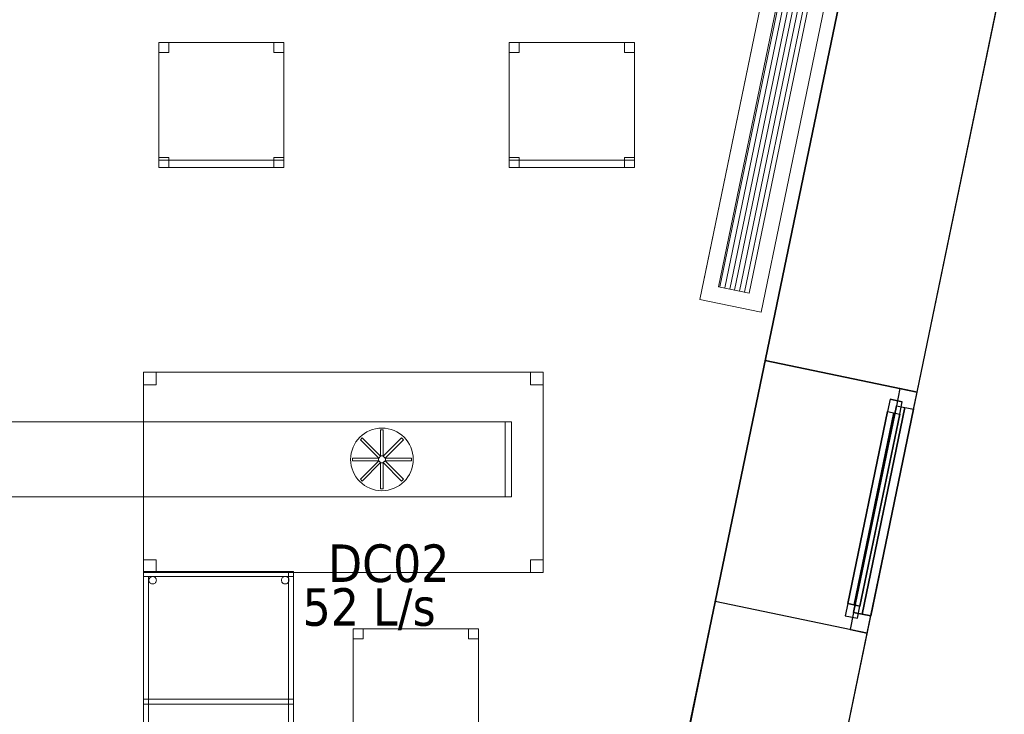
# Model space of a CAD drawing. Header units: metres. Extents: x 397.7 to 427.5, y 12.7 to 28.4.
# Tile 125 of 130: x 421.6 to 425.5, y 15.7 to 18.5. Entities that reach past the tile are written whole.
import ezdxf

# ---------------------------------------------------------------- set-up
doc = ezdxf.new("R2010")
doc.units = ezdxf.units.M
doc.layers.add('01_CARPINTERIA', color=5, linetype='Continuous', lineweight=25, true_color=0x0000ff)
doc.layers.add('01_SUELOS', color=7, linetype='Continuous', lineweight=25, true_color=0x007f00)
for name, color, linetype, lineweight in [('02_MOBILIARIO', 7, 'Continuous', 18), ('A-DETL-____-MBND', 7, 'Continuous', 18), ('A-DETL-GENF-OTLN', 7, 'Continuous', 18), ('A-GENM-____-OTLN', 7, 'Continuous', 18), ('A-WALL-____-MCUT', 7, 'Continuous', 25), ('A-WALL-____-OTLN', 7, 'Continuous', 25), ('M-HVAC-CDFF-IDEN', 7, 'Continuous', 30), ('M-HVAC-DUCT-OTLN', 7, 'Continuous', 18)]:
    doc.layers.add(name, color=color, linetype=linetype, lineweight=lineweight)
doc.styles.add('Tahoma_2', font='tahoma.ttf', dxfattribs={"height": 0.15})

# ---------------------------------------------------------------- blocks, each defined once
blk = doc.blocks.new('Family - Cadira d_Oficina_P4-153892-07_CLI_AIRE_P4')
at = {"layer": 'A-DETL-____-MBND', "color": 253, "true_color": 0xaaaaaa}
for p, q in [((0, 0.5), (0.5, 0.5)), ((0, 0), (0, 0.5)), ((0.5, 0.5), (0, 0.5)), ((0, 0.5), (0, 0)), ((0, 0.46), (0, 0.5)), ((0, 0.5), (0.04, 0.5)), ((0.04, 0.5), (0, 0.5)), ((0, 0.5), (0, 0.46)), ((0.04, 0.5), (0.04, 0.46)), ((0.04, 0.46), (0.04, 0.5)), ((0.46, 0.46), (0.46, 0.5)), ((0.46, 0.5), (0.5, 0.5)), ((0.5, 0.5), (0.46, 0.5)), ((0.46, 0.5), (0.46, 0.46)), ((0.5, 0.5), (0.5, 0.46)), ((0.5, 0.46), (0.5, 0.5)), ((0.5, 0.5), (0.5, 0)), ((0.5, 0), (0.5, 0.5)), ((0.04, 0.46), (0, 0.46)), ((0, 0.46), (0.04, 0.46)), ((0.5, 0.46), (0.46, 0.46)), ((0.46, 0.46), (0.5, 0.46)), ((0, 0), (0, 0.04)), ((0, 0.04), (0.04, 0.04)), ((0.04, 0.04), (0, 0.04)), ((0, 0.04), (0, 0)), ((0.04, 0.04), (0.04, 0)), ((0.04, 0), (0.04, 0.04)), ((0.46, 0), (0.46, 0.04)), ((0.46, 0.04), (0.5, 0.04)), ((0.5, 0.04), (0.46, 0.04)), ((0.46, 0.04), (0.46, 0)), ((0.5, 0.04), (0.5, 0)), ((0.5, 0), (0.5, 0.04)), ((0, 0), (0, 0.03)), ((0, 0.03), (0.5, 0.03)), ((0.5, 0.03), (0, 0.03)), ((0, 0.03), (0, 0)), ((0.04, 0), (0, 0)), ((0, 0), (0.04, 0)), ((0, 0), (0.5, 0)), ((0.5, 0), (0, 0)), ((0.5, 0), (0.46, 0)), ((0.5, 0.03), (0.5, 0)), ((0.5, 0), (0.5, 0.03)), ((0.5, 0), (0, 0)), ((0, 0), (0.5, 0)), ((0.46, 0), (0.5, 0))]:
    blk.add_line(p, q, dxfattribs=at)
blk = doc.blocks.new('Family - Façana sur-est P4-153955-07_CLI_AIRE_P4')
at = {"layer": 'A-WALL-____-MCUT', "color": 253, "true_color": 0xaaaaaa}
for p, q in [((3.234, 0.62), (2.7167, 0.62)), ((3.234, 0), (3.234, 0.62)), ((4.2175, 0.62), (4.2175, 0)), ((5.8808, 0.62), (4.2175, 0.62)), ((2.7167, 0), (3.234, 0)), ((4.2175, 0), (5.8808, 0))]:
    blk.add_line(p, q, dxfattribs=at)
at = {"layer": 'A-WALL-____-OTLN', "color": 253, "true_color": 0xaaaaaa}
for p, q in [((15.5861, 0.62), (-0.1285, 0.62)), ((3.234, 0), (3.234, 0.62)), ((4.2175, 0.62), (3.234, 0.62)), ((4.2175, 0), (4.2175, 0.62)), ((0, 0), (15.7146, 0)), ((3.234, 0), (4.2175, 0))]:
    blk.add_line(p, q, dxfattribs=at)
at = {"layer": 'A-WALL-____-OTLN', "color": 253, "lineweight": 18, "true_color": 0xaaaaaa}
blk.add_line((0, 0), (15.7146, 0), dxfattribs=at)
blk = doc.blocks.new('Family - Vano finestra P4-153961-07_CLI_AIRE_P4')
at = {"layer": 'A-GENM-____-OTLN', "color": 253, "true_color": 0xaaaaaa}
for p, q in [((424.5394, 17.0962), (424.3398, 16.1331)), ((424.3398, 16.1331), (424.5394, 17.0962)), ((425.1465, 16.9703), (424.5394, 17.0962)), ((424.5394, 17.0962), (425.1465, 16.9703)), ((424.9469, 16.0073), (425.1465, 16.9703)), ((425.1465, 16.9703), (424.9469, 16.0073)), ((424.3398, 16.1331), (424.9469, 16.0073)), ((424.3398, 16.1331), (424.9469, 16.0073))]:
    blk.add_line(p, q, dxfattribs=at)
blk = doc.blocks.new('Family - Cadira d_Oficina_P4-154064-07_CLI_AIRE_P4')
at = {"layer": 'A-DETL-____-MBND', "color": 253, "true_color": 0xaaaaaa}
for p, q in [((0, 0.5), (0.5, 0.5)), ((0, 0), (0, 0.5)), ((0.5, 0.5), (0, 0.5)), ((0, 0.5), (0, 0)), ((0, 0.46), (0, 0.5)), ((0, 0.5), (0.04, 0.5)), ((0.04, 0.5), (0, 0.5)), ((0, 0.5), (0, 0.46)), ((0.04, 0.5), (0.04, 0.46)), ((0.04, 0.46), (0.04, 0.5)), ((0.46, 0.46), (0.46, 0.5)), ((0.46, 0.5), (0.5, 0.5)), ((0.5, 0.5), (0.46, 0.5)), ((0.46, 0.5), (0.46, 0.46)), ((0.5, 0.5), (0.5, 0)), ((0.5, 0), (0.5, 0.5)), ((0.5, 0.5), (0.5, 0.46)), ((0.5, 0.46), (0.5, 0.5)), ((0.04, 0.46), (0, 0.46)), ((0, 0.46), (0.04, 0.46)), ((0.5, 0.46), (0.46, 0.46)), ((0.46, 0.46), (0.5, 0.46)), ((0, 0), (0, 0.04)), ((0, 0.04), (0.04, 0.04)), ((0.04, 0.04), (0, 0.04)), ((0, 0.04), (0, 0)), ((0.04, 0.04), (0.04, 0)), ((0.04, 0), (0.04, 0.04)), ((0.46, 0), (0.46, 0.04)), ((0.46, 0.04), (0.5, 0.04)), ((0.5, 0.04), (0.46, 0.04)), ((0.46, 0.04), (0.46, 0)), ((0.5, 0.04), (0.5, 0)), ((0.5, 0), (0.5, 0.04)), ((0, 0), (0, 0.03)), ((0, 0.03), (0.5, 0.03)), ((0.5, 0.03), (0, 0.03)), ((0, 0.03), (0, 0)), ((0.5, 0), (0, 0)), ((0.04, 0), (0, 0)), ((0, 0), (0.04, 0)), ((0.5, 0), (0.46, 0)), ((0.5, 0.03), (0.5, 0)), ((0.5, 0), (0.5, 0.03)), ((0.5, 0), (0, 0)), ((0, 0), (0.5, 0)), ((0, 0), (0.5, 0)), ((0.46, 0), (0.5, 0))]:
    blk.add_line(p, q, dxfattribs=at)
blk = doc.blocks.new('Family - Taula 160X80_P4-154136-07_CLI_AIRE_P4')
at = {"layer": 'A-DETL-____-MBND', "color": 253, "true_color": 0xaaaaaa}
for p, q in [((0, 0.7501), (0, 0.8001)), ((0, 0.8001), (0.05, 0.8001)), ((0.05, 0.8001), (0, 0.8001)), ((0, 0.8001), (0, 0.7501)), ((0, 0), (0, 0.8001)), ((0, 0.8001), (1.5969, 0.8001)), ((1.5969, 0.8001), (0, 0.8001)), ((0, 0.8001), (0, 0)), ((0.05, 0.8001), (0.05, 0.7501)), ((0.05, 0.7501), (0.05, 0.8001)), ((1.5469, 0.7501), (1.5469, 0.8001)), ((1.5469, 0.8001), (1.5969, 0.8001)), ((1.5969, 0.8001), (1.5469, 0.8001)), ((1.5469, 0.8001), (1.5469, 0.7501)), ((1.5969, 0.8001), (1.5969, 0)), ((1.5969, 0), (1.5969, 0.8001)), ((1.5969, 0.8001), (1.5969, 0.7501)), ((1.5969, 0.7501), (1.5969, 0.8001)), ((0.05, 0.7501), (0, 0.7501)), ((0, 0.7501), (0.05, 0.7501)), ((1.5969, 0.7501), (1.5469, 0.7501)), ((1.5469, 0.7501), (1.5969, 0.7501)), ((0, 0), (0, 0.05)), ((0, 0.05), (0.05, 0.05)), ((0.05, 0.05), (0, 0.05)), ((0, 0.05), (0, 0)), ((0.05, 0.05), (0.05, 0)), ((0.05, 0), (0.05, 0.05)), ((1.5469, 0), (1.5469, 0.05)), ((1.5469, 0.05), (1.5969, 0.05)), ((1.5969, 0.05), (1.5469, 0.05)), ((1.5469, 0.05), (1.5469, 0)), ((1.5969, 0.05), (1.5969, 0)), ((1.5969, 0), (1.5969, 0.05)), ((0.05, 0), (0, 0)), ((0, 0), (0.05, 0)), ((1.5969, 0), (0, 0)), ((0, 0), (1.5969, 0)), ((1.5969, 0), (1.5469, 0)), ((1.5469, 0), (1.5969, 0))]:
    blk.add_line(p, q, dxfattribs=at)
blk = doc.blocks.new('Family - Cadira d_Oficina_P4-154242-07_CLI_AIRE_P4')
at = {"layer": 'A-DETL-____-MBND', "color": 253, "true_color": 0xaaaaaa}
for p, q in [((0, 0.5), (0.5, 0.5)), ((0, 0), (0, 0.5)), ((0.5, 0.5), (0, 0.5)), ((0, 0.5), (0, 0)), ((0, 0.46), (0, 0.5)), ((0, 0.5), (0.04, 0.5)), ((0.04, 0.5), (0, 0.5)), ((0, 0.5), (0, 0.46)), ((0.04, 0.5), (0.04, 0.46)), ((0.04, 0.46), (0.04, 0.5)), ((0.46, 0.46), (0.46, 0.5)), ((0.46, 0.5), (0.5, 0.5)), ((0.5, 0.5), (0.46, 0.5)), ((0.46, 0.5), (0.46, 0.46)), ((0.5, 0.5), (0.5, 0.46)), ((0.5, 0.46), (0.5, 0.5)), ((0.5, 0.5), (0.5, 0)), ((0.5, 0), (0.5, 0.5)), ((0.04, 0.46), (0, 0.46)), ((0, 0.46), (0.04, 0.46)), ((0.5, 0.46), (0.46, 0.46)), ((0.46, 0.46), (0.5, 0.46)), ((0, 0), (0, 0.04)), ((0, 0.04), (0.04, 0.04)), ((0.04, 0.04), (0, 0.04)), ((0, 0.04), (0, 0)), ((0.04, 0.04), (0.04, 0)), ((0.04, 0), (0.04, 0.04)), ((0.46, 0), (0.46, 0.04)), ((0.46, 0.04), (0.5, 0.04)), ((0.5, 0.04), (0.46, 0.04)), ((0.46, 0.04), (0.46, 0)), ((0.5, 0.04), (0.5, 0)), ((0.5, 0), (0.5, 0.04)), ((0, 0), (0, 0.03)), ((0, 0.03), (0.5, 0.03)), ((0.5, 0.03), (0, 0.03)), ((0, 0.03), (0, 0)), ((0.5, 0), (0, 0)), ((0.04, 0), (0, 0)), ((0, 0), (0.04, 0)), ((0.5, 0), (0.46, 0)), ((0.5, 0.03), (0.5, 0)), ((0.5, 0), (0.5, 0.03)), ((0, 0), (0.5, 0)), ((0.5, 0), (0, 0)), ((0, 0), (0.5, 0)), ((0.46, 0), (0.5, 0))]:
    blk.add_line(p, q, dxfattribs=at)
blk = doc.blocks.new('Forma directa - LONDR55-XX_ZZ-ARQ-CAA-M3D-Londres55-153871-07_CLI_AIRE_P4')
at = {"layer": '01_CARPINTERIA', "color": 161, "true_color": 0xaaaaff}
for p, q in [((0.1, 0.1), (0.05, 0.1)), ((0.05, 0.1), (0.05, 0.05)), ((0.1, 0.1), (0.05, 0.1)), ((0.05, 0.1), (0.05, 0.05)), ((0.1, 0.1), (0.883524, 0.1)), ((0.883524, 0.1), (0.1, 0.1)), ((0.1, 0.1), (0.1, 0.05)), ((0.1, 0.05), (0.1, 0.1)), ((0.1, 0.05), (0.1, 0.1)), ((0.1, 0.1), (0.1, 0.05)), ((0.883524, 0.1), (0.883524, 0.05)), ((0.883524, 0.1), (0.883524, 0.05)), ((0.933524, 0.1), (0.883524, 0.1)), ((0.883524, 0.1), (0.883524, 0.05)), ((0.933524, 0.1), (0.883524, 0.1)), ((0.883524, 0.1), (0.883524, 0.05)), ((0.933524, 0.05), (0.933524, 0.1)), ((0.933524, 0.1), (0.933524, 0.05)), ((0.07, 0.07), (0, 0.07)), ((0, 0.07), (0, 0)), ((0.07, 0.07), (0, 0.07)), ((0, 0.07), (0, 0)), ((0.05, 0.05), (0.1, 0.05)), ((0.05, 0.05), (0.1, 0.05)), ((0.07, 0), (0.07, 0.07)), ((0.07, 0.07), (0.07, 0)), ((0.07, 0.07), (0.913524, 0.07)), ((0.913524, 0.07), (0.07, 0.07)), ((0.07, 0.07), (0.07, 0)), ((0.07, 0), (0.07, 0.07)), ((0.883524, 0.075), (0.1, 0.075)), ((0.883524, 0.075), (0.1, 0.075)), ((0.1, 0.05), (0.883524, 0.05)), ((0.883524, 0.05), (0.1, 0.05)), ((0.883524, 0.05), (0.933524, 0.05)), ((0.883524, 0.05), (0.933524, 0.05)), ((0.983524, 0.07), (0.913524, 0.07)), ((0.913524, 0.07), (0.913524, 0)), ((0.983524, 0.07), (0.913524, 0.07)), ((0.913524, 0.07), (0.913524, 0)), ((0.913524, 0.07), (0.913524, 0)), ((0.913524, 0.07), (0.913524, 0)), ((0.983524, 0), (0.983524, 0.07)), ((0.983524, 0.07), (0.983524, 0)), ((0, 0), (0.07, 0)), ((0, 0), (0.07, 0)), ((0.913524, 0.035), (0.07, 0.035)), ((0.07, 0.035), (0.913524, 0.035)), ((0.07, 0), (0.913524, 0)), ((0.913524, 0), (0.07, 0)), ((0.913524, 0), (0.983524, 0)), ((0.913524, 0), (0.983524, 0))]:
    blk.add_line(p, q, dxfattribs=at)
blk = doc.blocks.new('Forma directa - Finestra P4-154342-07_CLI_AIRE_P4')
blk.add_blockref('Forma directa - LONDR55-XX_ZZ-ARQ-CAA-M3D-Londres55-153871-07_CLI_AIRE_P4', (0, 0))
blk = doc.blocks.new('Family - Taula 100X60_P4-154406-07_CLI_AIRE_P4')
at = {"layer": 'A-DETL-____-MBND', "color": 253, "true_color": 0xaaaaaa}
for p, q in [((0, 0.98), (0, 1)), ((0, 1), (0, 0.98)), ((0, 1), (0.6, 1)), ((0.6, 1), (0, 1)), ((0.6, 1), (0, 1)), ((0, 1), (0.6, 1)), ((0, 1), (0, 0)), ((0, 0), (0, 1)), ((0, 1), (0.58, 1)), ((0, 0), (0, 1)), ((0.58, 1), (0, 1)), ((0, 1), (0, 0)), ((0.6, 1), (0, 1)), ((0, 1), (0.6, 1)), ((0, 1), (0, 0)), ((0, 0), (0, 1)), ((0.58, 1), (0.58, 0)), ((0.58, 0), (0.58, 1)), ((0.6, 1), (0.6, 0.98)), ((0.6, 1), (0.6, 0.98)), ((0.6, 0), (0.6, 1)), ((0.6, 1), (0.6, 0)), ((0.6, 0), (0.6, 1)), ((0.6, 1), (0.6, 0)), ((0.6, 0.98), (0, 0.98)), ((0, 0.98), (0.6, 0.98)), ((0, 0.98), (0.02, 0.98)), ((0.02, 0.98), (0, 0.98)), ((0, 0), (0, 0.98)), ((0, 0.98), (0, 0)), ((0.02, 0.98), (0.02, 0)), ((0.02, 0), (0.02, 0.98)), ((0.0212, 0.965), (0.0215, 0.9676)), ((0.0215, 0.9676), (0.0212, 0.965)), ((0.0215, 0.9624), (0.0212, 0.965)), ((0.0212, 0.965), (0.0215, 0.9624)), ((0.0215, 0.9676), (0.0221, 0.9701)), ((0.0221, 0.9701), (0.0215, 0.9676)), ((0.0221, 0.9599), (0.0215, 0.9624)), ((0.0215, 0.9624), (0.0221, 0.9599)), ((0.0221, 0.9701), (0.0232, 0.9725)), ((0.0232, 0.9725), (0.0221, 0.9701)), ((0.0232, 0.9575), (0.0221, 0.9599)), ((0.0221, 0.9599), (0.0232, 0.9575)), ((0.0232, 0.9725), (0.0247, 0.9746)), ((0.0247, 0.9746), (0.0232, 0.9725)), ((0.0247, 0.9554), (0.0232, 0.9575)), ((0.0232, 0.9575), (0.0247, 0.9554)), ((0.0247, 0.9746), (0.0266, 0.9764)), ((0.0266, 0.9764), (0.0247, 0.9746)), ((0.0266, 0.9536), (0.0247, 0.9554)), ((0.0247, 0.9554), (0.0266, 0.9536)), ((0.0266, 0.9764), (0.0287, 0.9779)), ((0.0287, 0.9779), (0.0266, 0.9764)), ((0.0287, 0.9521), (0.0266, 0.9536)), ((0.0266, 0.9536), (0.0287, 0.9521)), ((0.0287, 0.9779), (0.0311, 0.979)), ((0.0311, 0.979), (0.0287, 0.9779)), ((0.0311, 0.951), (0.0287, 0.9521)), ((0.0287, 0.9521), (0.0311, 0.951)), ((0.0311, 0.979), (0.0336, 0.9797)), ((0.0336, 0.9797), (0.0311, 0.979)), ((0.0336, 0.9503), (0.0311, 0.951)), ((0.0311, 0.951), (0.0336, 0.9503)), ((0.0336, 0.9797), (0.0362, 0.9799)), ((0.0362, 0.9799), (0.0336, 0.9797)), ((0.0362, 0.9501), (0.0336, 0.9503)), ((0.0336, 0.9503), (0.0362, 0.9501)), ((0.0362, 0.9799), (0.0388, 0.9797)), ((0.0388, 0.9797), (0.0362, 0.9799)), ((0.0388, 0.9503), (0.0362, 0.9501)), ((0.0362, 0.9501), (0.0388, 0.9503)), ((0.0388, 0.9797), (0.0413, 0.979)), ((0.0413, 0.979), (0.0388, 0.9797)), ((0.0413, 0.951), (0.0388, 0.9503)), ((0.0388, 0.9503), (0.0413, 0.951)), ((0.0413, 0.979), (0.0436, 0.9779)), ((0.0436, 0.9779), (0.0413, 0.979)), ((0.0436, 0.9521), (0.0413, 0.951)), ((0.0413, 0.951), (0.0436, 0.9521)), ((0.0436, 0.9779), (0.0458, 0.9764)), ((0.0458, 0.9764), (0.0436, 0.9779)), ((0.0458, 0.9536), (0.0436, 0.9521)), ((0.0436, 0.9521), (0.0458, 0.9536)), ((0.0458, 0.9764), (0.0476, 0.9746)), ((0.0476, 0.9746), (0.0458, 0.9764)), ((0.0476, 0.9554), (0.0458, 0.9536)), ((0.0458, 0.9536), (0.0476, 0.9554)), ((0.0476, 0.9746), (0.0491, 0.9725)), ((0.0491, 0.9725), (0.0476, 0.9746)), ((0.0491, 0.9575), (0.0476, 0.9554)), ((0.0476, 0.9554), (0.0491, 0.9575)), ((0.0491, 0.9725), (0.0502, 0.9701)), ((0.0502, 0.9701), (0.0491, 0.9725)), ((0.0502, 0.9599), (0.0491, 0.9575)), ((0.0491, 0.9575), (0.0502, 0.9599)), ((0.0502, 0.9701), (0.0509, 0.9676)), ((0.0509, 0.9676), (0.0502, 0.9701)), ((0.0509, 0.9624), (0.0502, 0.9599)), ((0.0502, 0.9599), (0.0509, 0.9624)), ((0.0509, 0.9676), (0.0511, 0.965)), ((0.0511, 0.965), (0.0509, 0.9676)), ((0.0511, 0.965), (0.0509, 0.9624)), ((0.0509, 0.9624), (0.0511, 0.965)), ((0.5512, 0.965), (0.5515, 0.9676)), ((0.5515, 0.9676), (0.5512, 0.965)), ((0.5515, 0.9624), (0.5512, 0.965)), ((0.5512, 0.965), (0.5515, 0.9624)), ((0.5515, 0.9676), (0.5521, 0.9701)), ((0.5521, 0.9701), (0.5515, 0.9676)), ((0.5521, 0.9599), (0.5515, 0.9624)), ((0.5515, 0.9624), (0.5521, 0.9599)), ((0.5521, 0.9701), (0.5532, 0.9725)), ((0.5532, 0.9725), (0.5521, 0.9701)), ((0.5532, 0.9575), (0.5521, 0.9599)), ((0.5521, 0.9599), (0.5532, 0.9575)), ((0.5532, 0.9725), (0.5547, 0.9746)), ((0.5547, 0.9746), (0.5532, 0.9725)), ((0.5547, 0.9554), (0.5532, 0.9575)), ((0.5532, 0.9575), (0.5547, 0.9554)), ((0.5547, 0.9746), (0.5566, 0.9764)), ((0.5566, 0.9764), (0.5547, 0.9746)), ((0.5566, 0.9536), (0.5547, 0.9554)), ((0.5547, 0.9554), (0.5566, 0.9536)), ((0.5566, 0.9764), (0.5587, 0.9779)), ((0.5587, 0.9779), (0.5566, 0.9764)), ((0.5587, 0.9521), (0.5566, 0.9536)), ((0.5566, 0.9536), (0.5587, 0.9521)), ((0.5587, 0.9779), (0.5611, 0.979)), ((0.5611, 0.979), (0.5587, 0.9779)), ((0.5611, 0.951), (0.5587, 0.9521)), ((0.5587, 0.9521), (0.5611, 0.951)), ((0.5611, 0.979), (0.5636, 0.9797)), ((0.5636, 0.9797), (0.5611, 0.979)), ((0.5636, 0.9503), (0.5611, 0.951)), ((0.5611, 0.951), (0.5636, 0.9503)), ((0.5636, 0.9797), (0.5662, 0.9799)), ((0.5662, 0.9799), (0.5636, 0.9797)), ((0.5662, 0.9501), (0.5636, 0.9503)), ((0.5636, 0.9503), (0.5662, 0.9501)), ((0.5662, 0.9799), (0.5688, 0.9797)), ((0.5688, 0.9797), (0.5662, 0.9799)), ((0.5688, 0.9503), (0.5662, 0.9501)), ((0.5662, 0.9501), (0.5688, 0.9503)), ((0.5688, 0.9797), (0.5713, 0.979)), ((0.5713, 0.979), (0.5688, 0.9797)), ((0.5713, 0.951), (0.5688, 0.9503)), ((0.5688, 0.9503), (0.5713, 0.951)), ((0.5713, 0.979), (0.5736, 0.9779)), ((0.5736, 0.9779), (0.5713, 0.979)), ((0.5736, 0.9521), (0.5713, 0.951)), ((0.5713, 0.951), (0.5736, 0.9521)), ((0.5736, 0.9779), (0.5758, 0.9764)), ((0.5758, 0.9764), (0.5736, 0.9779)), ((0.5758, 0.9536), (0.5736, 0.9521)), ((0.5736, 0.9521), (0.5758, 0.9536)), ((0.5758, 0.9764), (0.5776, 0.9746)), ((0.5776, 0.9746), (0.5758, 0.9764)), ((0.5776, 0.9554), (0.5758, 0.9536)), ((0.5758, 0.9536), (0.5776, 0.9554)), ((0.5776, 0.9746), (0.5791, 0.9725)), ((0.5791, 0.9725), (0.5776, 0.9746)), ((0.5791, 0.9575), (0.5776, 0.9554)), ((0.5776, 0.9554), (0.5791, 0.9575)), ((0.5791, 0.9725), (0.5802, 0.9701)), ((0.5802, 0.9701), (0.5791, 0.9725)), ((0.5802, 0.9599), (0.5791, 0.9575)), ((0.5791, 0.9575), (0.5802, 0.9599)), ((0.5802, 0.9701), (0.5809, 0.9676)), ((0.5809, 0.9676), (0.5802, 0.9701)), ((0.5809, 0.9624), (0.5802, 0.9599)), ((0.5802, 0.9599), (0.5809, 0.9624)), ((0.5809, 0.9676), (0.5811, 0.965)), ((0.5811, 0.965), (0.5809, 0.9676)), ((0.5811, 0.965), (0.5809, 0.9624)), ((0.5809, 0.9624), (0.5811, 0.965)), ((0, 0.47), (0, 0.49)), ((0, 0.49), (0, 0.47)), ((0, 0.49), (0.58, 0.49)), ((0.58, 0.49), (0, 0.49)), ((0, 0.47), (0, 0.49)), ((0, 0.49), (0, 0.47)), ((0, 0.49), (0.6, 0.49)), ((0.6, 0.49), (0, 0.49)), ((0.58, 0.49), (0.58, 0.47)), ((0.58, 0.49), (0.58, 0.47)), ((0.58, 0.49), (0.6, 0.49)), ((0.6, 0.49), (0.58, 0.49)), ((0.58, 0), (0.58, 0.49)), ((0.58, 0.49), (0.58, 0)), ((0.6, 0.49), (0.6, 0.47)), ((0.6, 0.49), (0.6, 0.47)), ((0.6, 0.49), (0.6, 0)), ((0.6, 0), (0.6, 0.49)), ((0.58, 0.47), (0, 0.47)), ((0, 0.47), (0.58, 0.47)), ((0.6, 0.47), (0, 0.47)), ((0, 0.47), (0.6, 0.47)), ((0.6, 0.3744), (0.6, 0.3944)), ((0.6, 0.3944), (0.62, 0.3944)), ((0.62, 0.3944), (0.6, 0.3944)), ((0.6, 0.3944), (0.6, 0.3744)), ((0.62, 0.3944), (0.62, 0.3744)), ((0.62, 0.3744), (0.62, 0.3944)), ((0.62, 0.3744), (0.6, 0.3744)), ((0.6, 0.3744), (0.62, 0.3744)), ((0.0203, 0.0379), (0.0209, 0.0404)), ((0.0209, 0.0404), (0.0203, 0.0379)), ((0.0209, 0.0404), (0.022, 0.0428)), ((0.022, 0.0428), (0.0209, 0.0404)), ((0.022, 0.0428), (0.0235, 0.0449)), ((0.0235, 0.0449), (0.022, 0.0428)), ((0.0235, 0.0449), (0.0254, 0.0467)), ((0.0254, 0.0467), (0.0235, 0.0449)), ((0.0254, 0.0467), (0.0275, 0.0482)), ((0.0275, 0.0482), (0.0254, 0.0467)), ((0.0275, 0.0482), (0.0299, 0.0493)), ((0.0299, 0.0493), (0.0275, 0.0482)), ((0.0299, 0.0493), (0.0324, 0.05)), ((0.0324, 0.05), (0.0299, 0.0493)), ((0.0324, 0.05), (0.035, 0.0502)), ((0.035, 0.0502), (0.0324, 0.05)), ((0.035, 0.0502), (0.0376, 0.05)), ((0.0376, 0.05), (0.035, 0.0502)), ((0.0376, 0.05), (0.0401, 0.0493)), ((0.0401, 0.0493), (0.0376, 0.05)), ((0.0401, 0.0493), (0.0424, 0.0482)), ((0.0424, 0.0482), (0.0401, 0.0493)), ((0.0424, 0.0482), (0.0446, 0.0467)), ((0.0446, 0.0467), (0.0424, 0.0482)), ((0.0446, 0.0467), (0.0464, 0.0449)), ((0.0464, 0.0449), (0.0446, 0.0467)), ((0.0464, 0.0449), (0.0479, 0.0428)), ((0.0479, 0.0428), (0.0464, 0.0449)), ((0.0479, 0.0428), (0.049, 0.0404)), ((0.049, 0.0404), (0.0479, 0.0428)), ((0.049, 0.0404), (0.0497, 0.0379)), ((0.0497, 0.0379), (0.049, 0.0404)), ((0.5503, 0.0375), (0.551, 0.0401)), ((0.551, 0.0401), (0.5503, 0.0375)), ((0.551, 0.0401), (0.5521, 0.0424)), ((0.5521, 0.0424), (0.551, 0.0401)), ((0.5521, 0.0424), (0.5536, 0.0446)), ((0.5536, 0.0446), (0.5521, 0.0424)), ((0.5536, 0.0446), (0.5554, 0.0464)), ((0.5554, 0.0464), (0.5536, 0.0446)), ((0.5554, 0.0464), (0.5575, 0.0479)), ((0.5575, 0.0479), (0.5554, 0.0464)), ((0.5575, 0.0479), (0.5599, 0.049)), ((0.5599, 0.049), (0.5575, 0.0479)), ((0.5599, 0.049), (0.5624, 0.0497)), ((0.5624, 0.0497), (0.5599, 0.049)), ((0.5624, 0.0497), (0.565, 0.0499)), ((0.565, 0.0499), (0.5624, 0.0497)), ((0.565, 0.0499), (0.5676, 0.0497)), ((0.5676, 0.0497), (0.565, 0.0499)), ((0.5676, 0.0497), (0.5701, 0.049)), ((0.5701, 0.049), (0.5676, 0.0497)), ((0.5701, 0.049), (0.5725, 0.0479)), ((0.5725, 0.0479), (0.5701, 0.049)), ((0.5725, 0.0479), (0.5746, 0.0464)), ((0.5746, 0.0464), (0.5725, 0.0479)), ((0.5746, 0.0464), (0.5764, 0.0446)), ((0.5764, 0.0446), (0.5746, 0.0464)), ((0.5764, 0.0446), (0.5779, 0.0424)), ((0.5779, 0.0424), (0.5764, 0.0446)), ((0.5779, 0.0424), (0.579, 0.0401)), ((0.579, 0.0401), (0.5779, 0.0424)), ((0.579, 0.0401), (0.5797, 0.0375)), ((0.5797, 0.0375), (0.579, 0.0401)), ((0, 0), (0, 0.02)), ((0, 0.02), (0, 0)), ((0, 0.02), (0.6, 0.02)), ((0.6, 0.02), (0, 0.02)), ((0.02, 0), (0, 0)), ((0, 0), (0.6, 0)), ((0.6, 0), (0, 0)), ((0, 0), (0.6, 0)), ((0.6, 0), (0, 0)), ((0.6, 0), (0, 0)), ((0, 0), (0.6, 0)), ((0.02, 0.0353), (0.0203, 0.0379)), ((0.0203, 0.0379), (0.02, 0.0353)), ((0.0203, 0.0327), (0.02, 0.0353)), ((0.02, 0.0353), (0.0203, 0.0327)), ((0.0209, 0.0302), (0.0203, 0.0327)), ((0.0203, 0.0327), (0.0209, 0.0302)), ((0.022, 0.0278), (0.0209, 0.0302)), ((0.0209, 0.0302), (0.022, 0.0278)), ((0.0235, 0.0257), (0.022, 0.0278)), ((0.022, 0.0278), (0.0235, 0.0257)), ((0.0254, 0.0238), (0.0235, 0.0257)), ((0.0235, 0.0257), (0.0254, 0.0238)), ((0.0275, 0.0224), (0.0254, 0.0238)), ((0.0254, 0.0238), (0.0275, 0.0224)), ((0.0299, 0.0213), (0.0275, 0.0224)), ((0.0275, 0.0224), (0.0299, 0.0213)), ((0.0324, 0.0206), (0.0299, 0.0213)), ((0.0299, 0.0213), (0.0324, 0.0206)), ((0.035, 0.0204), (0.0324, 0.0206)), ((0.0324, 0.0206), (0.035, 0.0204)), ((0.0376, 0.0206), (0.035, 0.0204)), ((0.035, 0.0204), (0.0376, 0.0206)), ((0.0401, 0.0213), (0.0376, 0.0206)), ((0.0376, 0.0206), (0.0401, 0.0213)), ((0.0424, 0.0224), (0.0401, 0.0213)), ((0.0401, 0.0213), (0.0424, 0.0224)), ((0.0446, 0.0238), (0.0424, 0.0224)), ((0.0424, 0.0224), (0.0446, 0.0238)), ((0.0464, 0.0257), (0.0446, 0.0238)), ((0.0446, 0.0238), (0.0464, 0.0257)), ((0.0479, 0.0278), (0.0464, 0.0257)), ((0.0464, 0.0257), (0.0479, 0.0278)), ((0.049, 0.0302), (0.0479, 0.0278)), ((0.0479, 0.0278), (0.049, 0.0302)), ((0.0497, 0.0327), (0.049, 0.0302)), ((0.049, 0.0302), (0.0497, 0.0327)), ((0.0497, 0.0379), (0.0499, 0.0353)), ((0.0499, 0.0353), (0.0497, 0.0379)), ((0.0499, 0.0353), (0.0497, 0.0327)), ((0.0497, 0.0327), (0.0499, 0.0353)), ((0.5501, 0.035), (0.5503, 0.0375)), ((0.5503, 0.0375), (0.5501, 0.035)), ((0.5503, 0.0324), (0.5501, 0.035)), ((0.5501, 0.035), (0.5503, 0.0324)), ((0.551, 0.0298), (0.5503, 0.0324)), ((0.5503, 0.0324), (0.551, 0.0298)), ((0.5521, 0.0275), (0.551, 0.0298)), ((0.551, 0.0298), (0.5521, 0.0275)), ((0.5536, 0.0254), (0.5521, 0.0275)), ((0.5521, 0.0275), (0.5536, 0.0254)), ((0.5554, 0.0235), (0.5536, 0.0254)), ((0.5536, 0.0254), (0.5554, 0.0235)), ((0.5575, 0.022), (0.5554, 0.0235)), ((0.5554, 0.0235), (0.5575, 0.022)), ((0.5599, 0.0209), (0.5575, 0.022)), ((0.5575, 0.022), (0.5599, 0.0209)), ((0.5624, 0.0202), (0.5599, 0.0209)), ((0.5599, 0.0209), (0.5624, 0.0202)), ((0.565, 0.02), (0.5624, 0.0202)), ((0.5624, 0.0202), (0.565, 0.02)), ((0.5676, 0.0202), (0.565, 0.02)), ((0.565, 0.02), (0.5676, 0.0202)), ((0.5701, 0.0209), (0.5676, 0.0202)), ((0.5676, 0.0202), (0.5701, 0.0209)), ((0.5725, 0.022), (0.5701, 0.0209)), ((0.5701, 0.0209), (0.5725, 0.022)), ((0.5746, 0.0235), (0.5725, 0.022)), ((0.5725, 0.022), (0.5746, 0.0235)), ((0.5764, 0.0254), (0.5746, 0.0235)), ((0.5746, 0.0235), (0.5764, 0.0254)), ((0.5779, 0.0275), (0.5764, 0.0254)), ((0.5764, 0.0254), (0.5779, 0.0275)), ((0.579, 0.0298), (0.5779, 0.0275)), ((0.5779, 0.0275), (0.579, 0.0298)), ((0.5797, 0.0324), (0.579, 0.0298)), ((0.579, 0.0298), (0.5797, 0.0324)), ((0.5797, 0.0375), (0.5799, 0.035)), ((0.5799, 0.035), (0.5797, 0.0375)), ((0.5799, 0.035), (0.5797, 0.0324)), ((0.5797, 0.0324), (0.5799, 0.035)), ((0.6, 0), (0.58, 0)), ((0.6, 0.02), (0.6, 0)), ((0.6, 0.02), (0.6, 0)), ((0.02, 0), (0, 0)), ((0.58, 0), (0, 0)), ((0, 0), (0.58, 0)), ((0.6, 0), (0.58, 0))]:
    blk.add_line(p, q, dxfattribs=at)
blk = doc.blocks.new('Family - LONDR55-XX_ZZ-ARQ-CAA-M3D-Londres55-154484-07_CLI_AIRE_P4')
at = {"layer": '01_SUELOS', "color": 9, "true_color": 0xaad4aa}
for p, q in [((25.4182, 0), (28.518, 14.9576)), ((28.518, 14.9576), (25.4182, 0))]:
    blk.add_line(p, q, dxfattribs=at)
blk = doc.blocks.new('LONDR55-XX_ZZ-ARQ-CAA-M3D-Londres55_ifc-1-07_CLI_AIRE_P4')
at = {"layer": '01_CARPINTERIA', "color": 253, "lineweight": 18, "true_color": 0xaaaaaa, "rotation": 78.29179146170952}
blk.add_blockref('Forma directa - Finestra P4-154342-07_CLI_AIRE_P4', (424.9469, 16.0073), dxfattribs=at)
at = {"layer": '01_SUELOS', "color": 253, "lineweight": 18, "true_color": 0xaaaaaa}
blk.add_blockref('Family - LONDR55-XX_ZZ-ARQ-CAA-M3D-Londres55-154484-07_CLI_AIRE_P4', (398.2952, 13.1106), dxfattribs=at)
at = {"layer": '02_MOBILIARIO', "color": 253, "lineweight": 18, "true_color": 0xaaaaaa}
for name, p in [('Family - Cadira d_Oficina_P4-154242-07_CLI_AIRE_P4', (422.1152, 17.8674)), ('Family - Cadira d_Oficina_P4-154064-07_CLI_AIRE_P4', (423.5163, 17.8674)), ('Family - Taula 160X80_P4-154136-07_CLI_AIRE_P4', (422.0544, 16.2496)), ('Family - Taula 100X60_P4-154406-07_CLI_AIRE_P4', (422.0544, 15.2536)), ('Family - Cadira d_Oficina_P4-153892-07_CLI_AIRE_P4', (422.8928, 15.5244))]:
    blk.add_blockref(name, p, dxfattribs=at)
at = {"layer": 'A-GENM-____-OTLN', "color": 253, "lineweight": 18, "true_color": 0xaaaaaa}
blk.add_blockref('Family - Vano finestra P4-153961-07_CLI_AIRE_P4', (0, 0), dxfattribs=at)
at = {"layer": 'A-WALL-____-OTLN', "color": 253, "lineweight": 18, "true_color": 0xaaaaaa, "rotation": 78.29179146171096}
blk.add_blockref('Family - Façana sur-est P4-153955-07_CLI_AIRE_P4', (424.2907, 12.8406), dxfattribs=at)
blk = doc.blocks.new('ZYR_03_06_08_01 Difusor Rotacional Circular Impulsió NO PLENUM - DC02-354801-07_CLI_AIRE_P4')
at = {"layer": 'A-DETL-GENF-OTLN', "color": 143, "true_color": 0x32aad1}
for p, q in [((-0.0862, 0.0788), (-0.0788, 0.0862)), ((-0.0125, 0.0052), (-0.0862, 0.0788)), ((-0.0788, 0.0862), (-0.0052, 0.0125)), ((-0.0052, 0.1179), (0.0052, 0.1179)), ((-0.0052, 0.0138), (-0.0052, 0.1179)), ((0.0052, 0.1179), (0.0052, 0.0138)), ((0.0052, 0.0125), (0.0788, 0.0862)), ((0.0862, 0.0788), (0.0125, 0.0052)), ((0.0788, 0.0862), (0.0862, 0.0788)), ((-0.1179, 0.0052), (-0.0138, 0.0052)), ((-0.1179, -0.0052), (-0.1179, 0.0052)), ((-0.0138, 0.0052), (-0.0138, -0.0052)), ((-0.0052, 0.0125), (-0.0125, 0.0052)), ((0.0052, 0.0138), (-0.0052, 0.0138)), ((0.0125, 0.0052), (0.0052, 0.0125)), ((0.0138, 0.0052), (0.1179, 0.0052)), ((0.0138, -0.0052), (0.0138, 0.0052)), ((0.1179, 0.0052), (0.1179, -0.0052)), ((-0.0138, -0.0052), (-0.1179, -0.0052)), ((-0.0862, -0.0788), (-0.0125, -0.0052)), ((-0.0052, -0.0125), (-0.0788, -0.0862)), ((-0.0125, -0.0052), (-0.0052, -0.0125)), ((-0.0052, -0.0138), (0.0052, -0.0138)), ((-0.0052, -0.1179), (-0.0052, -0.0138)), ((0.0052, -0.0125), (0.0125, -0.0052)), ((0.0788, -0.0862), (0.0052, -0.0125)), ((0.0052, -0.0138), (0.0052, -0.1179)), ((0.0125, -0.0052), (0.0862, -0.0788)), ((0.1179, -0.0052), (0.0138, -0.0052)), ((-0.0788, -0.0862), (-0.0862, -0.0788)), ((0.0052, -0.1179), (-0.0052, -0.1179)), ((0.0862, -0.0788), (0.0788, -0.0862))]:
    blk.add_line(p, q, dxfattribs=at)
blk.add_circle((0, 0), 0.125, dxfattribs=at)
blk = doc.blocks.new('M_Remate rectangular - Estándar-355819-07_CLI_AIRE_P4')
at = {"layer": 'M-HVAC-DUCT-OTLN', "color": 143, "true_color": 0x32aad1}
for p, q in [((0, 0.15), (0, -0.15)), ((0, -0.15), (0, 0.15)), ((0, 0.15), (0.025, 0.15)), ((0.025, 0.15), (0, 0.15)), ((0.025, 0.15), (0.025, -0.15)), ((0.025, -0.15), (0.025, 0.15)), ((0.025, -0.15), (0, -0.15)), ((0.025, -0.15), (0, -0.15))]:
    blk.add_line(p, q, dxfattribs=at)
blk = doc.blocks.new('ZYR_03_04_03 Fancoil terra - FC01_1415_-778444-07_CLI_AIRE_P4')
at = {"layer": 'A-DETL-____-MBND', "true_color": 0xff00ff}
h = blk.add_hatch(dxfattribs=at)
h.set_pattern_fill('FP_1', color=6, style=0, pattern_type=2)
h.set_pattern_definition([(0, (0, 0), (0, 0.02), [])])
h.paths.add_polyline_path([(0.6425, 0.0625), (-0.6425, 0.0625), (-0.6425, -0.0625), (0.6425, -0.0625)])
at = {"layer": 'A-DETL-____-MBND', "color": 6, "true_color": 0xff00ff}
for p, q in [((0.7075, 0.125), (-0.7075, 0.125)), ((-0.7075, 0.125), (-0.7075, -0.125)), ((-0.7075, -0.125), (-0.7075, 0.125)), ((-0.7075, 0.125), (0.7075, 0.125)), ((0.7075, 0.125), (-0.7075, 0.125)), ((-0.7075, 0.125), (-0.7075, -0.125)), ((-0.7075, -0.125), (-0.7075, 0.125)), ((-0.7075, 0.125), (0.7075, 0.125)), ((0.7075, -0.125), (0.7075, 0.125)), ((0.7075, 0.125), (0.7075, -0.125)), ((0.7075, -0.125), (0.7075, 0.125)), ((0.7075, 0.125), (0.7075, -0.125)), ((-0.6425, -0.0625), (-0.6425, 0.0625)), ((-0.6425, 0.0625), (0.6425, 0.0625)), ((0.6425, 0.0625), (0.6425, -0.0625)), ((0.6425, -0.0625), (-0.6425, -0.0625)), ((-0.7075, -0.125), (0.7075, -0.125)), ((0.7075, -0.125), (-0.7075, -0.125)), ((-0.7075, -0.125), (0.7075, -0.125)), ((0.7075, -0.125), (-0.7075, -0.125)), ((0.6425, -0.125), (-0.6425, -0.125)), ((-0.6425, -0.125), (0.6425, -0.125))]:
    blk.add_line(p, q, dxfattribs=at)

msp = doc.modelspace()

# ---------------------------------------------------------------- linework, layer by layer
at = {"layer": 'M-HVAC-DUCT-OTLN', "color": 143, "true_color": 0x32aad1}
for p, q in [((414.8401, 16.8521), (423.5001, 16.8521)), ((423.5001, 16.8521), (423.5001, 16.5521)), ((423.5001, 16.5521), (414.8401, 16.5521))]:
    msp.add_line(p, q, dxfattribs=at)

# ---------------------------------------------------------------- block references
at = {"lineweight": 5}
msp.add_blockref('LONDR55-XX_ZZ-ARQ-CAA-M3D-Londres55_ifc-1-07_CLI_AIRE_P4', (0, 0), dxfattribs=at)
at = {"layer": 'A-DETL-____-MBND', "color": 6, "true_color": 0xff00ff, "rotation": 258.2917914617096}
msp.add_blockref('ZYR_03_04_03 Fancoil terra - FC01_1415_-778444-07_CLI_AIRE_P4', (424.5441, 18.0081), dxfattribs=at)
at = {"layer": 'A-DETL-GENF-OTLN', "color": 143, "true_color": 0x32aad1}
msp.add_blockref('ZYR_03_06_08_01 Difusor Rotacional Circular Impulsió NO PLENUM - DC02-354801-07_CLI_AIRE_P4', (423.0071, 16.7012), dxfattribs=at)
at = {"layer": 'M-HVAC-DUCT-OTLN', "color": 143, "true_color": 0x32aad1}
msp.add_blockref('M_Remate rectangular - Estándar-355819-07_CLI_AIRE_P4', (423.5001, 16.7021), dxfattribs=at)

# ---------------------------------------------------------------- texts
at = {"layer": 'M-HVAC-CDFF-IDEN', "char_height": 0.15, "attachment_point": 1, "style": 'Tahoma_2'}
for s, insert, width in [('DC02', (422.7919, 16.3615), 0.577215), ('52 L/s', (422.6903, 16.1868), 0.661392)]:
    msp.add_mtext(s, dxfattribs=dict(at, insert=insert, width=width))

doc.saveas('drawing.dxf')
